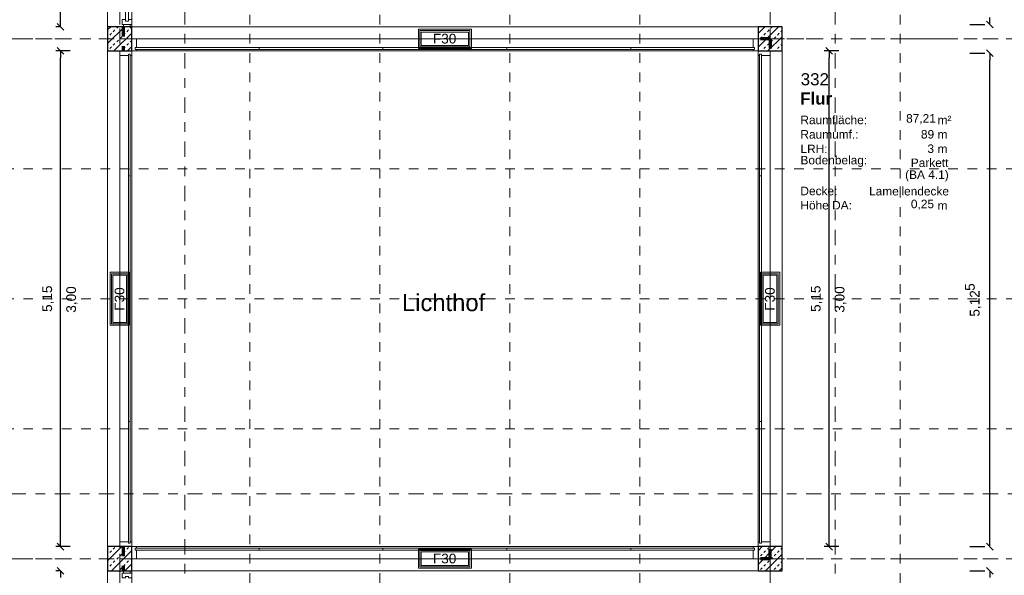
# Model space of a CAD drawing. Header units: metres. Extents: x -45.2 to 14.3, y -31.8 to 10.2.
# Tile 86 of 148: x -24 to -13.8, y -13.7 to -7.9. Entities that reach past the tile are written whole.
import ezdxf

# ---------------------------------------------------------------- set-up
doc = ezdxf.new("R2010")
doc.units = ezdxf.units.M
doc.header["$LTSCALE"] = 0.05
for name, pattern in [('Achsen 01', [5.291531, 3.175, -1.058062, 0.352704, -0.705764]), ('gestrichelt - 01', [2, 1, -1]), ('Raster 01', [2, 1, -1])]:
    doc.linetypes.add(name, pattern=pattern)
doc.layers.get('0').update_dxf_attribs({"lineweight": 25})
for name, color, linetype, lineweight, true_color in [('013_Beton und Stahlbetonarbeiten-000 Brüstung', 7, 'Continuous', 9, 0xa6a6a6), ('AV1-Achsen', 1, 'Achsen 01', 18, 0xff0000), ('AV1-Raster', 7, 'Raster 01', 9, 0xa6a6a6), ('Beschriftung', 7, 'Continuous', 9, 0x555555)]:
    doc.layers.add(name, color=color, linetype=linetype, lineweight=lineweight, true_color=true_color)
for name, color, linetype, lineweight in [('013_Beton und Stahlbetonarbeiten-340 Innenstützen', 7, 'Continuous', 25), ('031_Metallbauarbeiten-340 Innentüren _ Elemente', 7, 'Continuous', 9), ('AV1-Brandschutzkonzept-Brandschutzkonzept', 7, 'Continuous', 5), ('AV1-Einrichtung Bemaßung', 7, 'Continuous', 9), ('AV1-Schnitt Achsen', 7, 'Achsen 01', 18), ('AV1-Stempel-Raumstempel', 7, 'Continuous', 9)]:
    doc.layers.add(name, color=color, linetype=linetype, lineweight=lineweight)
doc.styles.add('Arial', font='arial.ttf')
doc.styles.add('Arial (bold)', font='arialbd.ttf')

msp = doc.modelspace()

# ---------------------------------------------------------------- linework, layer by layer
at = {"color": 0, "linetype": 'Continuous', "lineweight": 15}
for p, q in [((-23.528, -8.01), (-23.598, -7.94)), ((-13.885, -7.985), (-13.955, -7.915)), ((-23.598, -8.19), (-23.528, -8.26)), ((-15.622, -8.19), (-15.552, -8.26)), ((-13.955, -8.215), (-13.885, -8.285)), ((-23.528, -13.41), (-23.598, -13.34)), ((-15.552, -13.41), (-15.622, -13.34)), ((-13.885, -13.41), (-13.955, -13.34)), ((-23.598, -13.59), (-23.528, -13.66)), ((-13.955, -13.59), (-13.885, -13.66))]:
    msp.add_line(p, q, dxfattribs=at)
at = {"color": 0, "linetype": 'ByBlock', "lineweight": -2}
for p, q in [((-23.563, -7.975), (-23.563, -7.904)), ((-13.92, -7.95), (-13.92, -7.879)), ((-23.563, -8.225), (-23.563, -8.296)), ((-15.587, -8.225), (-15.587, -8.296)), ((-13.92, -8.25), (-13.92, -8.321)), ((-23.563, -13.375), (-23.563, -13.304)), ((-15.587, -13.375), (-15.587, -13.304)), ((-13.92, -13.375), (-13.92, -13.304)), ((-23.563, -13.625), (-23.563, -13.696)), ((-13.92, -13.625), (-13.92, -13.696))]:
    msp.add_line(p, q, dxfattribs=at)
at = {"layer": '013_Beton und Stahlbetonarbeiten-000 Brüstung'}
for points in [[(-23.075, -7.975), (-23.075, -5.525), (-22.825, -5.525), (-22.825, -7.975)], [(-22.825, -8.225), (-22.825, -7.975), (-16.325, -7.975), (-16.325, -8.225)], [(-23.075, -13.375), (-23.075, -8.225), (-22.825, -8.225), (-22.825, -13.375)], [(-16.325, -13.375), (-16.325, -8.225), (-16.075, -8.225), (-16.075, -13.375)], [(-22.825, -13.625), (-22.825, -13.375), (-16.325, -13.375), (-16.325, -13.625)], [(-23.075, -16.075), (-23.075, -13.625), (-22.825, -13.625), (-22.825, -16.075)]]:
    msp.add_lwpolyline(points, close=True, dxfattribs=at)
at = {"layer": '013_Beton und Stahlbetonarbeiten-340 Innenstützen', "color": 251, "linetype": 'Continuous', "lineweight": 13, "true_color": 0x4c4c4c}
for p, q in [((-22.901, -7.975), (-23.075, -8.149)), ((-23.043, -7.975), (-23.075, -8.007)), ((-23.052, -8.061), (-23.034, -8.043)), ((-23.016, -8.026), (-22.999, -8.008)), ((-22.825, -8.04), (-23.01, -8.225)), ((-22.981, -7.99), (-22.966, -7.975)), ((-22.91, -8.061), (-22.893, -8.043)), ((-22.875, -8.026), (-22.857, -8.008)), ((-22.84, -7.99), (-22.825, -7.976)), ((-16.325, -7.981), (-16.319, -7.975)), ((-16.113, -7.975), (-16.325, -8.187)), ((-16.255, -7.975), (-16.325, -8.045)), ((-16.263, -8.061), (-16.246, -8.043)), ((-16.228, -8.026), (-16.21, -8.008)), ((-16.193, -7.99), (-16.177, -7.975)), ((-16.122, -8.061), (-16.104, -8.043)), ((-16.087, -8.026), (-16.075, -8.014)), ((-23.075, -8.084), (-23.069, -8.079)), ((-23.016, -8.167), (-22.999, -8.149)), ((-22.981, -8.132), (-22.963, -8.114)), ((-22.946, -8.096), (-22.928, -8.079)), ((-22.875, -8.167), (-22.857, -8.149)), ((-22.84, -8.132), (-22.825, -8.117)), ((-16.325, -8.123), (-16.316, -8.114)), ((-16.299, -8.096), (-16.281, -8.079)), ((-16.228, -8.167), (-16.21, -8.149)), ((-16.075, -8.078), (-16.222, -8.225)), ((-16.193, -8.132), (-16.175, -8.114)), ((-16.157, -8.096), (-16.14, -8.079)), ((-16.087, -8.167), (-16.075, -8.155)), ((-23.074, -8.225), (-23.069, -8.22)), ((-23.052, -8.202), (-23.034, -8.185)), ((-22.933, -8.225), (-22.928, -8.22)), ((-22.91, -8.202), (-22.893, -8.185)), ((-22.825, -8.181), (-22.869, -8.225)), ((-16.286, -8.225), (-16.281, -8.22)), ((-16.263, -8.202), (-16.246, -8.185)), ((-16.145, -8.225), (-16.14, -8.22)), ((-16.122, -8.202), (-16.104, -8.185)), ((-16.075, -8.22), (-16.08, -8.225)), ((-22.927, -13.375), (-23.075, -13.523)), ((-23.069, -13.375), (-23.075, -13.381)), ((-23.016, -13.4), (-22.999, -13.382)), ((-22.875, -13.4), (-22.857, -13.382)), ((-16.139, -13.375), (-16.325, -13.561)), ((-16.281, -13.375), (-16.325, -13.419)), ((-16.228, -13.4), (-16.21, -13.382)), ((-23.075, -13.458), (-23.069, -13.453)), ((-23.052, -13.435), (-23.034, -13.417)), ((-22.825, -13.414), (-23.036, -13.625)), ((-22.981, -13.506), (-22.963, -13.488)), ((-22.946, -13.47), (-22.928, -13.453)), ((-22.91, -13.435), (-22.893, -13.417)), ((-16.325, -13.497), (-16.316, -13.488)), ((-16.299, -13.47), (-16.281, -13.453)), ((-16.263, -13.435), (-16.246, -13.417)), ((-16.075, -13.452), (-16.248, -13.625)), ((-16.193, -13.506), (-16.175, -13.488)), ((-16.157, -13.47), (-16.14, -13.453)), ((-16.122, -13.435), (-16.104, -13.417)), ((-16.087, -13.4), (-16.075, -13.388)), ((-23.052, -13.576), (-23.034, -13.559)), ((-23.016, -13.541), (-22.999, -13.523)), ((-22.91, -13.576), (-22.893, -13.559)), ((-22.825, -13.555), (-22.895, -13.625)), ((-22.875, -13.541), (-22.857, -13.523)), ((-22.84, -13.506), (-22.825, -13.491)), ((-16.263, -13.576), (-16.246, -13.559)), ((-16.228, -13.541), (-16.21, -13.523)), ((-16.122, -13.576), (-16.104, -13.559)), ((-16.087, -13.541), (-16.075, -13.529)), ((-23.075, -13.6), (-23.069, -13.594)), ((-22.946, -13.612), (-22.928, -13.594)), ((-16.299, -13.612), (-16.281, -13.594)), ((-16.157, -13.612), (-16.14, -13.594)), ((-16.075, -13.594), (-16.106, -13.625))]:
    msp.add_line(p, q, dxfattribs=at)
at = {"layer": '013_Beton und Stahlbetonarbeiten-340 Innenstützen'}
for points in [[(-22.825, -7.975), (-23.075, -7.975), (-23.075, -8.225), (-22.825, -8.225)], [(-16.075, -7.975), (-16.325, -7.975), (-16.325, -8.225), (-16.075, -8.225)], [(-22.825, -13.375), (-23.075, -13.375), (-23.075, -13.625), (-22.825, -13.625)], [(-16.075, -13.375), (-16.325, -13.375), (-16.325, -13.625), (-16.075, -13.625)]]:
    msp.add_lwpolyline(points, close=True, dxfattribs=at)
at = {"layer": '031_Metallbauarbeiten-340 Innentüren _ Elemente'}
for points in [[(-22.86, -6.76), (-22.86, -7.915), (-22.89, -7.915), (-22.89, -6.76)], [(-22.86, -7.9), (-22.825, -7.9), (-22.825, -7.95), (-22.925, -7.95), (-22.925, -7.9), (-22.89, -7.9), (-22.89, -7.915), (-22.86, -7.915)], [(-22.84, -7.95), (-22.84, -7.975), (-22.91, -7.975), (-22.91, -7.95)], [(-22.84, -8.26), (-22.84, -9.524), (-22.86, -9.524), (-22.86, -8.26)], [(-22.84, -8.26), (-22.84, -9.524), (-22.86, -9.524), (-22.86, -8.26)], [(-21.504, -8.21), (-21.504, -8.19), (-22.79, -8.19), (-22.79, -8.21)], [(-21.504, -8.21), (-21.504, -8.19), (-22.79, -8.19), (-22.79, -8.21)], [(-20.218, -8.19), (-21.504, -8.19), (-21.504, -8.21), (-20.218, -8.21)], [(-20.218, -8.19), (-21.504, -8.19), (-21.504, -8.21), (-20.218, -8.21)], [(-18.932, -8.21), (-20.218, -8.21), (-20.218, -8.19), (-18.932, -8.19)], [(-18.932, -8.21), (-20.218, -8.21), (-20.218, -8.19), (-18.932, -8.19)], [(-17.646, -8.19), (-17.646, -8.21), (-18.932, -8.21), (-18.932, -8.19)], [(-17.646, -8.19), (-17.646, -8.21), (-18.932, -8.21), (-18.932, -8.19)], [(-16.36, -8.21), (-17.646, -8.21), (-17.646, -8.19), (-16.36, -8.19)], [(-16.36, -8.21), (-17.646, -8.21), (-17.646, -8.19), (-16.36, -8.19)], [(-16.31, -8.26), (-16.31, -9.524), (-16.29, -9.524), (-16.29, -8.26)], [(-16.31, -8.26), (-16.31, -9.524), (-16.29, -9.524), (-16.29, -8.26)], [(-22.86, -9.524), (-22.84, -9.524), (-22.84, -10.8), (-22.86, -10.8)], [(-22.86, -9.524), (-22.84, -9.524), (-22.84, -10.8), (-22.86, -10.8)], [(-16.29, -9.524), (-16.31, -9.524), (-16.31, -10.8), (-16.29, -10.8)], [(-16.29, -9.524), (-16.31, -9.524), (-16.31, -10.8), (-16.29, -10.8)], [(-22.84, -10.8), (-22.84, -12.076), (-22.86, -12.076), (-22.86, -10.8)], [(-22.84, -10.8), (-22.84, -12.076), (-22.86, -12.076), (-22.86, -10.8)], [(-16.31, -10.8), (-16.31, -12.076), (-16.29, -12.076), (-16.29, -10.8)], [(-16.31, -10.8), (-16.31, -12.076), (-16.29, -12.076), (-16.29, -10.8)], [(-22.86, -12.076), (-22.84, -12.076), (-22.84, -13.34), (-22.86, -13.34)], [(-22.86, -12.076), (-22.84, -12.076), (-22.84, -13.34), (-22.86, -13.34)], [(-16.29, -12.076), (-16.31, -12.076), (-16.31, -13.34), (-16.29, -13.34)], [(-16.29, -12.076), (-16.31, -12.076), (-16.31, -13.34), (-16.29, -13.34)], [(-21.504, -13.39), (-21.504, -13.41), (-22.79, -13.41), (-22.79, -13.39)], [(-21.504, -13.39), (-21.504, -13.41), (-22.79, -13.41), (-22.79, -13.39)], [(-20.218, -13.41), (-21.504, -13.41), (-21.504, -13.39), (-20.218, -13.39)], [(-20.218, -13.41), (-21.504, -13.41), (-21.504, -13.39), (-20.218, -13.39)], [(-18.932, -13.39), (-20.218, -13.39), (-20.218, -13.41), (-18.932, -13.41)], [(-18.932, -13.39), (-20.218, -13.39), (-20.218, -13.41), (-18.932, -13.41)], [(-17.646, -13.41), (-17.646, -13.39), (-18.932, -13.39), (-18.932, -13.41)], [(-17.646, -13.41), (-17.646, -13.39), (-18.932, -13.39), (-18.932, -13.41)], [(-16.36, -13.39), (-17.646, -13.39), (-17.646, -13.41), (-16.36, -13.41)], [(-16.36, -13.39), (-17.646, -13.39), (-17.646, -13.41), (-16.36, -13.41)], [(-22.86, -13.7), (-22.825, -13.7), (-22.825, -13.65), (-22.925, -13.65), (-22.925, -13.7), (-22.89, -13.7), (-22.89, -13.685), (-22.86, -13.685)], [(-22.91, -13.65), (-22.91, -13.625), (-22.84, -13.625), (-22.84, -13.65)]]:
    msp.add_lwpolyline(points, close=True, dxfattribs=at)
at = {"layer": '031_Metallbauarbeiten-340 Innentüren _ Elemente', "color": 253, "true_color": 0xa6a6a6}
for points in [[(-16.325, -8.1), (-16.325, -8.225), (-22.825, -8.225), (-22.825, -8.1)], [(-16.325, -8.1), (-16.325, -8.225), (-22.825, -8.225), (-22.825, -8.1)], [(-22.95, -8.225), (-22.825, -8.225), (-22.825, -13.375), (-22.95, -13.375)], [(-22.95, -8.225), (-22.825, -8.225), (-22.825, -13.375), (-22.95, -13.375)], [(-16.2, -8.225), (-16.325, -8.225), (-16.325, -13.375), (-16.2, -13.375)], [(-16.2, -8.225), (-16.325, -8.225), (-16.325, -13.375), (-16.2, -13.375)], [(-16.325, -13.5), (-16.325, -13.375), (-22.825, -13.375), (-22.825, -13.5)], [(-16.325, -13.5), (-16.325, -13.375), (-22.825, -13.375), (-22.825, -13.5)]]:
    msp.add_lwpolyline(points, close=True, dxfattribs=at)
at = {"layer": '031_Metallbauarbeiten-340 Innentüren _ Elemente', "color": 7}
for points in [[(-22.79, -8.19), (-22.775, -8.19), (-22.775, -8.1), (-22.825, -8.1), (-22.825, -8.225), (-22.775, -8.225), (-22.775, -8.21), (-22.79, -8.21)], [(-22.79, -8.19), (-22.775, -8.19), (-22.775, -8.1), (-22.825, -8.1), (-22.825, -8.225), (-22.775, -8.225), (-22.775, -8.21), (-22.79, -8.21)], [(-16.36, -8.19), (-16.375, -8.19), (-16.375, -8.1), (-16.325, -8.1), (-16.325, -8.225), (-16.375, -8.225), (-16.375, -8.21), (-16.36, -8.21)], [(-16.36, -8.19), (-16.375, -8.19), (-16.375, -8.1), (-16.325, -8.1), (-16.325, -8.225), (-16.375, -8.225), (-16.375, -8.21), (-16.36, -8.21)], [(-22.86, -8.26), (-22.86, -8.275), (-22.95, -8.275), (-22.95, -8.225), (-22.825, -8.225), (-22.825, -8.275), (-22.84, -8.275), (-22.84, -8.26)], [(-22.86, -8.26), (-22.86, -8.275), (-22.95, -8.275), (-22.95, -8.225), (-22.825, -8.225), (-22.825, -8.275), (-22.84, -8.275), (-22.84, -8.26)], [(-16.29, -8.26), (-16.29, -8.275), (-16.2, -8.275), (-16.2, -8.225), (-16.325, -8.225), (-16.325, -8.275), (-16.31, -8.275), (-16.31, -8.26)], [(-16.29, -8.26), (-16.29, -8.275), (-16.2, -8.275), (-16.2, -8.225), (-16.325, -8.225), (-16.325, -8.275), (-16.31, -8.275), (-16.31, -8.26)], [(-22.86, -13.34), (-22.86, -13.325), (-22.95, -13.325), (-22.95, -13.375), (-22.825, -13.375), (-22.825, -13.325), (-22.84, -13.325), (-22.84, -13.34)], [(-22.86, -13.34), (-22.86, -13.325), (-22.95, -13.325), (-22.95, -13.375), (-22.825, -13.375), (-22.825, -13.325), (-22.84, -13.325), (-22.84, -13.34)], [(-22.79, -13.41), (-22.775, -13.41), (-22.775, -13.5), (-22.825, -13.5), (-22.825, -13.375), (-22.775, -13.375), (-22.775, -13.39), (-22.79, -13.39)], [(-22.79, -13.41), (-22.775, -13.41), (-22.775, -13.5), (-22.825, -13.5), (-22.825, -13.375), (-22.775, -13.375), (-22.775, -13.39), (-22.79, -13.39)], [(-16.36, -13.41), (-16.375, -13.41), (-16.375, -13.5), (-16.325, -13.5), (-16.325, -13.375), (-16.375, -13.375), (-16.375, -13.39), (-16.36, -13.39)], [(-16.36, -13.41), (-16.375, -13.41), (-16.375, -13.5), (-16.325, -13.5), (-16.325, -13.375), (-16.375, -13.375), (-16.375, -13.39), (-16.36, -13.39)], [(-16.29, -13.34), (-16.29, -13.325), (-16.2, -13.325), (-16.2, -13.375), (-16.325, -13.375), (-16.325, -13.325), (-16.31, -13.325), (-16.31, -13.34)], [(-16.29, -13.34), (-16.29, -13.325), (-16.2, -13.325), (-16.2, -13.375), (-16.325, -13.375), (-16.325, -13.325), (-16.31, -13.325), (-16.31, -13.34)]]:
    msp.add_lwpolyline(points, close=True, dxfattribs=at)
at = {"layer": 'AV1-Achsen'}
for p, q in [((-22.95, -26.5), (-22.95, 4.9)), ((-16.2, -26.5), (-16.2, 4.9)), ((-43.35, -8.1), (4.2, -8.1)), ((-43.35, -13.5), (4.2, -13.5))]:
    msp.add_line(p, q, dxfattribs=at)
at = {"layer": 'AV1-Brandschutzkonzept-Brandschutzkonzept', "color": 40, "linetype": 'gestrichelt - 01', "lineweight": 70, "true_color": 0xffc000}
for p, q in [((-22.913, -7.975), (-22.913, -8.225)), ((-16.2, -8.1), (-16.325, -8.1)), ((-16.2, -8.1), (-16.2, -8.225)), ((-22.913, -13.375), (-22.913, -13.625)), ((-16.2, -13.5), (-16.2, -13.375)), ((-16.2, -13.5), (-16.325, -13.5))]:
    msp.add_line(p, q, dxfattribs=at)
at = {"layer": 'AV1-Brandschutzkonzept-Brandschutzkonzept', "color": 7, "linetype": 'Continuous'}
for points in [[(-19.85, -8.2), (-19.85, -8), (-19.3, -8), (-19.3, -8.2)], [(-22.85, -10.525), (-23.05, -10.525), (-23.05, -11.075), (-22.85, -11.075)], [(-16.3, -10.525), (-16.1, -10.525), (-16.1, -11.075), (-16.3, -11.075)], [(-19.3, -13.4), (-19.3, -13.6), (-19.85, -13.6), (-19.85, -13.4)]]:
    msp.add_lwpolyline(points, close=True, dxfattribs=at)
at = {"layer": 'AV1-Brandschutzkonzept-Brandschutzkonzept', "color": 12, "linetype": 'Continuous', "true_color": 0xdd0000}
for points in [[(-19.835, -8.185), (-19.315, -8.185), (-19.315, -8.015), (-19.835, -8.015)], [(-19.33, -8.03), (-19.33, -8.17), (-19.82, -8.17), (-19.82, -8.03)], [(-22.865, -10.54), (-22.865, -11.06), (-23.035, -11.06), (-23.035, -10.54)], [(-23.02, -11.045), (-22.88, -11.045), (-22.88, -10.555), (-23.02, -10.555)], [(-16.285, -10.54), (-16.285, -11.06), (-16.115, -11.06), (-16.115, -10.54)], [(-16.13, -11.045), (-16.27, -11.045), (-16.27, -10.555), (-16.13, -10.555)], [(-19.315, -13.415), (-19.835, -13.415), (-19.835, -13.585), (-19.315, -13.585)], [(-19.82, -13.57), (-19.82, -13.43), (-19.33, -13.43), (-19.33, -13.57)]]:
    msp.add_lwpolyline(points, close=True, dxfattribs=at)
at = {"layer": 'AV1-Einrichtung Bemaßung', "color": 0, "lineweight": -2}
for p, q in [((-23.563, -7.904), (-23.563, -5.596)), ((-14.125, -7.95), (-13.97, -7.95)), ((-23.575, -7.975), (-23.613, -7.975)), ((-23.463, -8.225), (-23.613, -8.225)), ((-15.487, -8.225), (-15.637, -8.225)), ((-14.125, -8.25), (-13.97, -8.25)), ((-23.563, -13.304), (-23.563, -8.296)), ((-15.587, -13.304), (-15.587, -8.296)), ((-13.92, -13.304), (-13.92, -8.321)), ((-23.463, -13.375), (-23.613, -13.375)), ((-15.487, -13.375), (-15.637, -13.375)), ((-14.125, -13.375), (-13.97, -13.375)), ((-23.575, -13.625), (-23.613, -13.625)), ((-14.125, -13.625), (-13.97, -13.625))]:
    msp.add_line(p, q, dxfattribs=at)
at = {"layer": 'AV1-Raster'}
for p, q in [((-22.95, -22.95), (-22.95, 1.35)), ((-21.6, -22.95), (-21.6, 1.35)), ((-20.25, -22.95), (-20.25, 1.35)), ((-18.9, -22.95), (-18.9, 1.35)), ((-17.55, -22.95), (-17.55, 1.35)), ((-16.2, -22.95), (-16.2, 1.35)), ((-14.85, -22.95), (-14.85, 1.35)), ((1.35, -8.1), (-40.5, -8.1)), ((1.35, -9.45), (-40.5, -9.45)), ((1.35, -10.8), (-40.5, -10.8)), ((1.35, -12.15), (-40.5, -12.15)), ((1.35, -13.5), (-40.5, -13.5))]:
    msp.add_line(p, q, dxfattribs=at)
at = {"layer": 'AV1-Schnitt Achsen'}
for p, q in [((-22.275, -26.3), (-22.275, 4.7)), ((-15.525, -26.3), (-15.525, 4.7)), ((-43.35, -12.825), (4.2, -12.825))]:
    msp.add_line(p, q, dxfattribs=at)
at = {"layer": 'Defpoints', "color": 0, "lineweight": 0}
for p, q in [((-23.075, -7.975), (-23.075, -7.975)), ((-22.825, -7.975), (-22.825, -7.975)), ((-16.325, -7.975), (-16.325, -7.975)), ((-23.563, -8.225), (-23.563, -8.225)), ((-21.601, -8.225), (-21.601, -8.225)), ((-15.587, -8.225), (-15.587, -8.225)), ((-13.92, -8.25), (-13.92, -8.25)), ((-21.601, -13.375), (-21.601, -13.375)), ((-23.563, -13.625), (-23.563, -13.625)), ((-23.075, -13.625), (-23.075, -13.625)), ((-22.825, -13.625), (-22.825, -13.625)), ((-16.325, -13.625), (-16.325, -13.625)), ((-13.92, -13.625), (-13.92, -13.625))]:
    msp.add_line(p, q, dxfattribs=at)

# ---------------------------------------------------------------- texts
at = {"layer": 'AV1-Brandschutzkonzept-Brandschutzkonzept', "color": 12, "true_color": 0xdd0000, "char_height": 0.1009, "attachment_point": 7, "style": 'Arial'}
for insert in [(-19.699, -8.15), (-19.699, -13.55)]:
    msp.add_mtext('F30', dxfattribs=dict(at, insert=insert))
at = {"layer": 'AV1-Brandschutzkonzept-Brandschutzkonzept', "color": 12, "true_color": 0xdd0000, "char_height": 0.1009, "attachment_point": 7, "rotation": 90, "style": 'Arial'}
for insert in [(-22.9, -10.924), (-16.15, -10.924)]:
    msp.add_mtext('F30', dxfattribs=dict(at, insert=insert))
at = {"layer": 'AV1-Einrichtung Bemaßung', "color": 0, "attachment_point": 7, "rotation": 90, "style": 'Arial'}
for s, insert, char_height in [('5,15', (-23.633, -10.937), 0.1009), ('5,15', (-15.657, -10.937), 0.1009), ('5', (-14.074, -10.718), 0.101), ('5,12', (-14.007, -10.986), 0.1009)]:
    msp.add_mtext(s, dxfattribs=dict(at, insert=insert, char_height=char_height))
at = {"layer": 'AV1-Einrichtung Bemaßung', "char_height": 0.1009, "attachment_point": 7, "rotation": 90, "style": 'Arial'}
for insert in [(-23.385, -10.945), (-15.409, -10.945)]:
    msp.add_mtext('3,00', dxfattribs=dict(at, insert=insert))
at = {"layer": 'AV1-Stempel-Raumstempel', "attachment_point": 7}
for s, insert, char_height, style in [('332', (-15.882, -8.585), 0.1261, 'Arial'), ('Flur', (-15.888, -8.785), 0.1261, 'Arial (bold)'), ('Raumfläche:', (-15.885, -8.988), 0.08826, 'Arial'), ('87,21', (-14.788, -8.987), 0.0883, 'Arial'), ('m²', (-14.461, -8.988), 0.0883, 'Arial'), ('Raumumf.:', (-15.885, -9.138), 0.0883, 'Arial'), ('89', (-14.634, -9.137), 0.0883, 'Arial'), ('m', (-14.461, -9.137), 0.0883, 'Arial'), ('LRH:', (-15.884, -9.287), 0.0883, 'Arial'), ('3', (-14.566, -9.287), 0.0883, 'Arial'), ('m', (-14.461, -9.287), 0.0883, 'Arial'), ('Bodenbelag:', (-15.884, -9.431), 0.08826, 'Arial'), ('Parkett', (-14.739, -9.433), 0.0883, 'Arial'), ('(BA 4.1)', (-14.798, -9.582), 0.0883, 'Arial'), ('Decke:', (-15.885, -9.726), 0.0883, 'Arial'), ('Lamellendecke', (-15.172, -9.728), 0.08826, 'Arial'), ('Höhe DA:', (-15.885, -9.874), 0.0883, 'Arial'), ('0,25', (-14.738, -9.876), 0.0883, 'Arial'), ('m', (-14.461, -9.876), 0.0883, 'Arial')]:
    msp.add_mtext(s, dxfattribs=dict(at, insert=insert, char_height=char_height, style=style))
at = {"layer": 'Beschriftung', "insert": (-20.02, -10.931), "char_height": 0.1765, "attachment_point": 7, "style": 'Arial'}
msp.add_mtext('Lichthof', dxfattribs=at)

doc.saveas('drawing.dxf')
